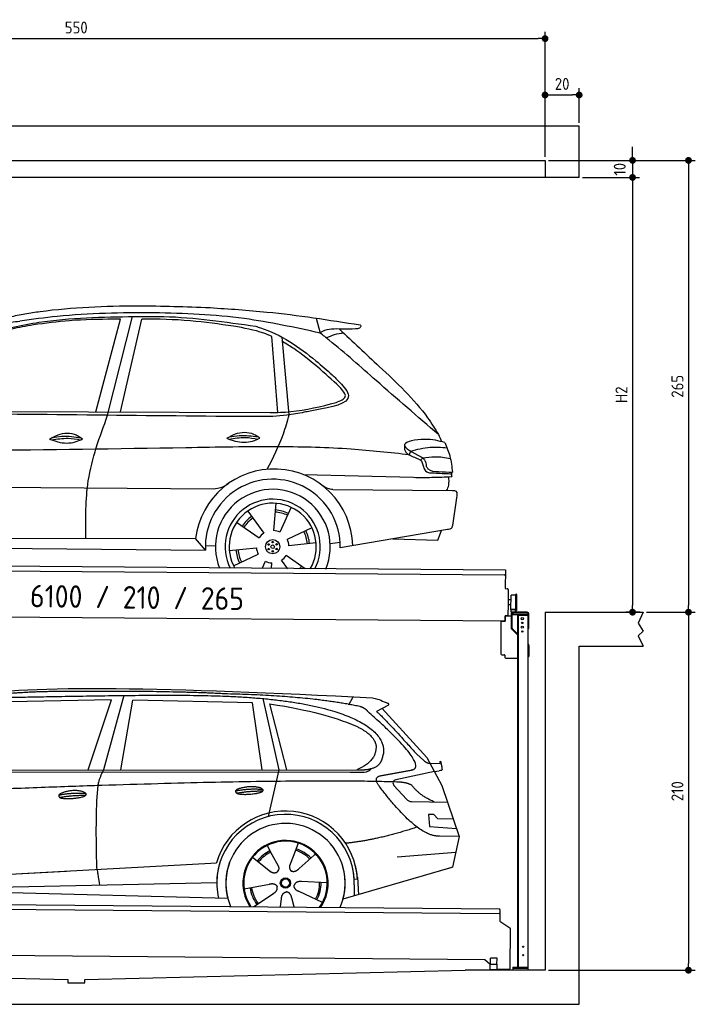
# Model space of a CAD drawing. Header units: millimetres. Extents: x -404 to 6581, y 0 to 5775.
# Tile 2 of 2: x 2619 to 6581, y 0 to 5775. Entities that reach past the tile are written whole.
import ezdxf

# ---------------------------------------------------------------- set-up
doc = ezdxf.new("R2010")
doc.units = ezdxf.units.MM
doc.layers.add('4', color=3, linetype='Continuous')
for name, color, linetype, lineweight in [('car', 10, 'Continuous', 25), ('Freiraum', 7, 'Continuous', 25), ('Gebäude', 7, 'Continuous', 25), ('Logo', 7, 'Continuous', 25), ('Plattform', 7, 'Continuous', 25), ('Ständer vorne', 7, 'Continuous', 25)]:
    doc.layers.add(name, color=color, linetype=linetype, lineweight=lineweight)
doc.styles.get("Standard").update_dxf_attribs({"font": 'ISOCP.SHX'})
doc.dimstyles.new('GEN-ISO', dxfattribs={"dimscale": 20, "dimtxt": 3.5, "dimasz": 2, "dimexe": 2, "dimexo": 1, "dimgap": 1.5, "dimtad": 1, "dimdec": 1, "dimlfac": 0.1, "dimdsep": 46, "dimtxsty": 'STANDARD', "dimblk": 'PUNKT', "dimcen": 2, "dimclrd": 256, "dimclre": 256, "dimclrt": 2, "dimadec": 0, "dimazin": 0, "dimtp": 0.1, "dimtm": 0.1, "dimtfac": 0.71, "dimtdec": 1, "dimtmove": 2, "dimatfit": 3, "dimldrblk": 'PUNKT', "dimfxl": 2, "dimtolj": 1, "dimarcsym": 0})

# ---------------------------------------------------------------- blocks, each defined once
blk = doc.blocks.new('PUNKT')
at = {"layer": '4', "color": 0, "linetype": 'ByBlock'}
blk.add_line((-0.5, 0), (-1, 0), dxfattribs=at)
at = {"layer": '4', "color": 0, "linetype": 'ByBlock', "const_width": 0.5}
blk.add_lwpolyline([(-0.25, 0, 1), (0.25, 0, 1)], format="xyb", close=True, dxfattribs=at)
blk = doc.blocks.new('*D182')
at = {"layer": '4', "lineweight": -2, "transparency": 16777216}
for p, q in [((5720, 4950), (6581, 4950)), ((6541, 4910), (6541, 2340)), ((6295.4, 2300), (6581, 2300))]:
    blk.add_line(p, q, dxfattribs=at)
at = {"layer": 'Defpoints', "color": 0, "transparency": 16777216}
for p in [(5700, 4950), (6275.4, 2300), (6541, 2300)]:
    blk.add_point(p, dxfattribs=at)
at = {"layer": '4', "lineweight": -2, "transparency": 16777216, "xscale": 40, "yscale": 40, "zscale": 40}
for p, rotation in [((6541, 4950), 90), ((6541, 2300), 270)]:
    blk.add_blockref('PUNKT', p, dxfattribs=dict(at, rotation=rotation))
at = {"layer": '4', "color": 2, "transparency": 16777216, "insert": (6476, 3625), "char_height": 70, "attachment_point": 5, "rotation": 90}
blk.add_mtext('265', dxfattribs=at)
blk = doc.blocks.new('*D183')
at = {"layer": '4', "lineweight": -2, "transparency": 16777216}
for p, q in [((6295.4, 2300), (6581, 2300)), ((6541, 2260), (6541, 240)), ((5720, 200), (6581, 200))]:
    blk.add_line(p, q, dxfattribs=at)
at = {"layer": 'Defpoints', "color": 0, "transparency": 16777216}
for p in [(6275.4, 2300), (5700, 200), (6541, 200)]:
    blk.add_point(p, dxfattribs=at)
at = {"layer": '4', "lineweight": -2, "transparency": 16777216, "xscale": 40, "yscale": 40, "zscale": 40}
for p, rotation in [((6541, 2300), 90), ((6541, 200), 270)]:
    blk.add_blockref('PUNKT', p, dxfattribs=dict(at, rotation=rotation))
at = {"layer": '4', "color": 2, "transparency": 16777216, "insert": (6476, 1250), "char_height": 70, "attachment_point": 5, "rotation": 90}
blk.add_mtext('210', dxfattribs=at)
blk = doc.blocks.new('*D184')
at = {"layer": '4', "lineweight": -2, "transparency": 16777216}
for p, q in [((5920, 4850), (6252.9, 4850)), ((6212.9, 4810), (6212.9, 2340)), ((6255.4, 2300), (6172.9, 2300))]:
    blk.add_line(p, q, dxfattribs=at)
at = {"layer": 'Defpoints', "color": 0, "transparency": 16777216}
for p in [(5900, 4850), (6212.9, 2300), (6275.4, 2300)]:
    blk.add_point(p, dxfattribs=at)
at = {"layer": '4', "lineweight": -2, "transparency": 16777216, "xscale": 40, "yscale": 40, "zscale": 40}
for p, rotation in [((6212.9, 4850), 90), ((6212.9, 2300), 270)]:
    blk.add_blockref('PUNKT', p, dxfattribs=dict(at, rotation=rotation))
at = {"layer": '4', "color": 2, "transparency": 16777216, "insert": (6147.9, 3575), "char_height": 70, "attachment_point": 5, "rotation": 90}
blk.add_mtext('H2', dxfattribs=at)
blk = doc.blocks.new('*D185')
at = {"layer": '4', "lineweight": -2, "transparency": 16777216}
for p, q in [((200, 4970), (200, 5704.2)), ((240, 5664.2), (5660, 5664.2)), ((5700, 4970), (5700, 5704.2))]:
    blk.add_line(p, q, dxfattribs=at)
at = {"layer": 'Defpoints', "color": 0, "transparency": 16777216}
for p in [(5700, 5664.2), (200, 4950), (5700, 4950)]:
    blk.add_point(p, dxfattribs=at)
at = {"layer": '4', "lineweight": -2, "transparency": 16777216, "xscale": 40, "yscale": 40, "zscale": 40, "rotation": 180}
blk.add_blockref('PUNKT', (200, 5664.2), dxfattribs=at)
at = {"layer": '4', "lineweight": -2, "transparency": 16777216, "xscale": 40, "yscale": 40, "zscale": 40}
blk.add_blockref('PUNKT', (5700, 5664.2), dxfattribs=at)
at = {"layer": '4', "color": 2, "transparency": 16777216, "insert": (2950, 5729.2), "char_height": 70, "attachment_point": 5}
blk.add_mtext('550', dxfattribs=at)
blk = doc.blocks.new('*D186')
at = {"layer": '4', "lineweight": -2, "transparency": 16777216}
for p, q in [((6212.9, 4990), (6212.9, 5030)), ((5720, 4950), (6252.9, 4950)), ((6212.9, 4950), (6212.9, 4850)), ((5920, 4850), (6252.9, 4850)), ((6212.9, 4810), (6212.9, 4770))]:
    blk.add_line(p, q, dxfattribs=at)
at = {"layer": 'Defpoints', "color": 0, "transparency": 16777216}
for p in [(5700, 4950), (5900, 4850), (6212.9, 4850)]:
    blk.add_point(p, dxfattribs=at)
at = {"layer": '4', "lineweight": -2, "transparency": 16777216, "xscale": 40, "yscale": 40, "zscale": 40}
for p, rotation in [((6212.9, 4950), 270), ((6212.9, 4850), 90)]:
    blk.add_blockref('PUNKT', p, dxfattribs=dict(at, rotation=rotation))
at = {"layer": '4', "color": 2, "transparency": 16777216, "insert": (6137.8, 4897.9), "char_height": 70, "attachment_point": 5, "rotation": 90}
blk.add_mtext('10', dxfattribs=at)
blk = doc.blocks.new('*D190')
at = {"layer": '4', "lineweight": -2, "transparency": 16777216}
for p, q in [((5700, 4970), (5700, 5373.5)), ((5900, 5170.8), (5900, 5373.5)), ((5740, 5333.5), (5860, 5333.5))]:
    blk.add_line(p, q, dxfattribs=at)
at = {"layer": 'Defpoints', "color": 0, "transparency": 16777216}
for p in [(5900, 5333.5), (5900, 5150.8), (5700, 4950)]:
    blk.add_point(p, dxfattribs=at)
at = {"layer": '4', "lineweight": -2, "transparency": 16777216, "xscale": 40, "yscale": 40, "zscale": 40, "rotation": 180}
blk.add_blockref('PUNKT', (5700, 5333.5), dxfattribs=at)
at = {"layer": '4', "lineweight": -2, "transparency": 16777216, "xscale": 40, "yscale": 40, "zscale": 40}
blk.add_blockref('PUNKT', (5900, 5333.5), dxfattribs=at)
at = {"layer": '4', "color": 2, "transparency": 16777216, "insert": (5800, 5398.5), "char_height": 70, "attachment_point": 5}
blk.add_mtext('20', dxfattribs=at)
blk = doc.blocks.new('UG Plattfrom Gl550')
at = {"layer": 'Plattform'}
for p, q in [((915.2, 1662.1), (5852, 1619)), ((5846.7, 1589.1), (919.9, 1632.1)), ((5851.9, 1613), (5852, 1619)), ((5851.8, 1594), (5851.3, 1546.6)), ((5851.9, 1613), (5851.8, 1594)), ((5851.3, 1546.6), (5909.8, 1507)), ((5912, 1502.8), (5909.9, 1266.5)), ((5763.9, 1319.8), (1038.3, 1361)), ((5796.6, 1293.5), (5797, 1329.5)), ((5834.9, 1329.2), (5797, 1329.5)), ((5834.6, 1293.2), (5834.9, 1329.2)), ((5795.6, 1292.1), (5763.9, 1319.8)), ((5795.4, 1263.5), (5795.6, 1293.5)), ((5795.6, 1293.5), (5835.6, 1293.2)), ((5835.4, 1263.2), (5835.6, 1293.2)), ((5795.4, 1263.5), (5835.4, 1263.2)), ((5904.9, 1261.6), (5831.7, 1262.2))]:
    blk.add_line(p, q, dxfattribs=at)
for centre, radius, start, end in [((5846.8, 1594.1), 5, 269.5, 359.5), ((5907, 1502.9), 5, 359.5, 55.91335), ((5842.7, 1302.1), 12, 227.68969, 228.09038), ((5831.8, 1267.2), 5, 232.6301, 269.5), ((5904.9, 1266.6), 5, 269.5, 359.5)]:
    blk.add_arc(centre, radius, start, end, dxfattribs=at)
blk = doc.blocks.new('Palette EG Gl550')
at = {"layer": 'Plattform'}
for p, q in [((846.4, 3645.4), (5884.2, 3606.3)), ((5879, 3576.4), (851.1, 3615.3)), ((5884.2, 3606.3), (5883.4, 3496.3)), ((5883.4, 3496.3), (5895.4, 3496.2)), ((5900.3, 3491.2), (5899.6, 3401.2)), ((5918, 3431.1), (5901, 3431.3)), ((5916.5, 3373.9), (5917.1, 3458.2)), ((5944.4, 3368.9), (5945.2, 3462.9)), ((5949.2, 3462.8), (5948.4, 3368.8)), ((5899.6, 3401.2), (5899.2, 3341.2)), ((5916.7, 3401.1), (5899.6, 3401.2)), ((5929.8, 3373.4), (5917.8, 3373.3)), ((5942.8, 3373.3), (5917.8, 3373.3)), ((5917.8, 3358.3), (5917.8, 3373.3)), ((5917.8, 3358.3), (5917.8, 3373.3)), ((5917.8, 3358.3), (5942.8, 3358.3)), ((5942.8, 3358.3), (5917.8, 3358.3)), ((5942.8, 3358.3), (5942.8, 3373.3)), ((5942.8, 3358.3), (5942.8, 3373.3)), ((5881.9, 3306.3), (758.5, 3346)), ((5882.1, 3336.3), (5881.9, 3306.3)), ((5882.1, 3336.3), (5894.1, 3336.2)), ((5894.1, 3336.2), (5882.1, 3336.3))]:
    blk.add_line(p, q, dxfattribs=at)
for centre, radius, start, end in [((5879, 3581.4), 5, 268.58226, 358.56066), ((5895.3, 3491.2), 5, 359.55596, 89.55596), ((5917.5, 3458.2), 0.4, 91.73226, 179.34437), ((5928.6, 3131.9), 326.8, 87.1739, 91.94385), ((5944.7, 3458.8), 0.4, 266.96231, 359.34437), ((5947.2, 3462.8), 2, 359.34437, 179.34437), ((5916.9, 3373.9), 0.4, 179.34437, 266.95647), ((5936.6, 4257.7), 884.4, 268.71965, 270.40076), ((5908.7, 4461.7), 1088.9, 271.79504, 271.86104), ((5944.1, 3372.9), 0.4, 359.55596, 91.93801), ((5946.4, 3368.8), 2, 179.34437, 359.34437), ((5894.2, 3341.2), 5, 269.55596, 359.55596)]:
    blk.add_arc(centre, radius, start, end, dxfattribs=at)
blk = doc.blocks.new('Car_173')
at = {"layer": 'car'}
for p, q in [((3435.4, 4568.4), (3574.6, 5113.1)), ((3505.6, 4548.8), (3645.1, 5129.1)), ((3581.3, 4569.2), (3700.2, 5115.1)), ((4722.1, 5130.8), (4746.8, 5043.8)), ((4503.8, 4575.8), (4463.7, 5021.4)), ((4570.1, 4561.5), (4523.6, 5017.2)), ((2404.5, 4562.7), (4458.1, 4574)), ((5284.5, 4356.6), (5276.8, 4334.6)), ((5355.8, 4317), (5343.7, 4304.2)), ((4656.8, 4212.3), (5304, 4203)), ((2126.3, 4118.2), (4132.9, 4124.5)), ((4830.2, 4126.7), (5532.2, 4128.9)), ((5556.8, 4086), (5533.8, 3922.4)), ((4332.6, 3995.2), (4428.1, 3866.4)), ((4497.4, 4042.4), (4485.4, 3882.6)), ((4586.8, 4020.1), (4523.1, 3873.1)), ((4268.6, 3928.9), (4401, 3838.5)), ((4710.2, 3901), (4565.7, 3831.5)), ((5505.8, 3898.3), (4877.6, 3785.8)), ((5449.1, 3836.2), (5470.7, 3892)), ((2219.1, 3816.4), (4029.1, 3830.6)), ((4087.2, 3763.8), (4029.1, 3830.6)), ((4735.6, 3812.5), (4576.3, 3794.2)), ((4818, 3809.6), (4876.4, 3818.9)), ((5185.9, 3841), (5449.1, 3836.2)), ((2156.4, 3762), (4087.2, 3763.8)), ((4086.4, 3790), (4145.4, 3788.7)), ((4227.1, 3762.5), (4386.4, 3780.8)), ((4252.5, 3673.9), (4397, 3743.4)), ((4421.3, 3659.5), (4439.6, 3701.9)), ((4570.8, 3659.7), (4534.6, 3708.6)), ((4673.9, 3659.9), (4561.7, 3736.4)), ((4474.8, 3659.6), (4477.3, 3692.4))]:
    blk.add_line(p, q, dxfattribs=at)
for centre, radius in [((4481.4, 3787.5), 41.9), ((4480.6, 3814.7), 4.46), ((4457.4, 3800.4), 4.46), ((4458.2, 3773.3), 4.46), ((4481.4, 3787.5), 10.7), ((4482.1, 3760.3), 4.46), ((4504.5, 3801.7), 4.46), ((4505.3, 3774.5), 4.46)]:
    blk.add_circle(centre, radius, dxfattribs=at)
for centre, radius, start, end in [((4489, 3781.3), 462.5, 2.1852, 173.87817), ((4482, 3787.9), 395.6, 359.68691, 183.49989), ((4482, 3787.9), 336.7, 337.6776, 202.47745), ((4481.4, 3787.5), 279.1, 332.80882, 207.34623), ((4481.4, 3787.5), 255.4, 330.03581, 210.11925), ((4481.4, 3787.5), 204, 65.37255, 86.56709), ((4481.4, 3787.5), 216.3, 65.44846, 86.52511), ((4481.4, 3787.5), 216.3, 125.44846, 146.52511), ((4481.4, 3787.5), 204, 125.37255, 146.56709), ((4481.4, 3787.5), 95.2, 64.034, 87.58439), ((4481.4, 3787.5), 204, 5.37255, 26.56709), ((4481.4, 3787.5), 216.3, 5.44846, 26.52511), ((4481.4, 3787.5), 95.2, 124.034, 147.58439), ((4481.4, 3787.5), 95.2, 4.034, 27.58439), ((4481.3, 3787.5), 216.3, 185.44846, 206.52511), ((4481.4, 3787.5), 204, 185.37255, 206.56709), ((4481.3, 3787.5), 95.2, 184.034, 207.58439), ((4481.3, 3787.5), 95.2, 244.034, 267.58439), ((4481.3, 3787.5), 95.2, 304.034, 327.58439), ((4481.4, 3787.5), 204, 321.25548, 326.56709), ((4481.3, 3787.5), 216.3, 323.84818, 326.52511)]:
    blk.add_arc(centre, radius, start, end, dxfattribs=at)
for points, knots in [([(2885.8, 5110), (2913.8, 5117.1), (2971.4, 5131.6), (3029.8, 5142.2), (3059.8, 5147.6)], [0, 0, 0, 0, 86.602296, 178.13615, 178.13615, 178.13615, 178.13615]), ([(4746.8, 5043.8), (4598.7, 5074.3), (4276.7, 5140.7), (3758.1, 5158), (3317.8, 5143.6), (3057.6, 5106.7), (2984.6, 5096.3)], [0, 0, 0, 0, 452.969864, 984.660554, 1551.463157, 1772.575196, 1772.575196, 1772.575196, 1772.575196]), ([(3059.8, 5147.6), (3074.5, 5149.8), (3278.3, 5179.2), (3626.2, 5199.3), (3958.5, 5190.1), (4099.7, 5186.2)], [0, 0, 0, 0, 44.363443, 617.827051, 1041.677324, 1041.677324, 1041.677324, 1041.677324]), ([(4099.7, 5186.2), (4211.1, 5180), (4506.1, 5163.7), (4798.4, 5120.7), (4980.3, 5094)], [0, 0, 0, 0, 334.596694, 885.796742, 885.796742, 885.796742, 885.796742]), ([(2335.1, 4548.9), (2363.6, 4595.1), (2433.8, 4708.6), (2580.9, 4866), (2792.1, 5034.6), (2977.4, 5068.5), (3080.9, 5087.5)], [0, 0, 0, 0, 162.281083, 399.433399, 644.903205, 954.973623, 954.973623, 954.973623, 954.973623]), ([(2796.3, 5047.1), (2824.9, 5058.1), (2885.7, 5081.7), (2950.3, 5091.3), (2984.6, 5096.3)], [0, 0, 0, 0, 91.476949, 195.154815, 195.154815, 195.154815, 195.154815]), ([(3574.6, 5113.1), (3561.1, 5112.9), (3461.7, 5110.8), (3291, 5107.4), (3135.3, 5084.7), (3064.6, 5074.4)], [666.326512, 666.326512, 666.326512, 666.326512, 706.624571, 964.215873, 1178.205668, 1178.205668, 1178.205668, 1178.205668]), ([(3080.9, 5087.5), (3085.8, 5088.3), (3276, 5119.3), (3524.3, 5128), (3766.4, 5131), (3820.9, 5131.6)], [0, 0, 0, 0, 14.958905, 578.066478, 741.647169, 741.647169, 741.647169, 741.647169]), ([(4239.2, 5078.7), (4154.7, 5089.9), (3975.7, 5113.6), (3795.4, 5116), (3700.2, 5115.1)], [0, 0, 0, 0, 255.50817, 540.950796, 540.950796, 540.950796, 540.950796]), ([(3820.9, 5131.6), (3823.8, 5131.6), (4007.4, 5128.5), (4189.8, 5103.8), (4369.2, 5079.4)], [0, 0, 0, 0, 8.707457, 550.797583, 550.797583, 550.797583, 550.797583]), ([(4980.3, 5094), (4982, 5092.4), (4987.7, 5087.2), (4976.2, 5069.3), (4962.3, 5069.5), (4953.6, 5069.6)], [0, 0, 0, 0, 6.503563, 21.332115, 46.748977, 46.748977, 46.748977, 46.748977]), ([(3064.6, 5074.4), (3022.6, 5066.6), (2924.3, 5048.3), (2772.4, 4994.1), (2627.3, 4883.7), (2516.8, 4766.7), (2449.8, 4690.3), (2424.8, 4661.8)], [0, 0, 0, 0, 128.205286, 300.044117, 477.787268, 668.958491, 782.608096, 782.608096, 782.608096, 782.608096]), ([(4463.7, 5021.4), (4448.6, 5027.9), (4376.4, 5055.7), (4299.7, 5068.6), (4239.2, 5078.7)], [496.692868, 496.692868, 496.692868, 496.692868, 546.059875, 728.869941, 728.869941, 728.869941, 728.869941]), ([(4369.2, 5079.4), (4378.3, 5076.8), (4509, 5039.1), (4661.1, 4935.8), (4788.6, 4826.5), (4820.2, 4799.4)], [0, 0, 0, 0, 28.300877, 407.953602, 533.273686, 533.273686, 533.273686, 533.273686]), ([(4953.6, 5069.6), (4927.1, 5068.7), (4863.1, 5066.6), (4787, 5071.4), (4751.2, 5046.8), (4746.8, 5043.8)], [0, 0, 0, 0, 80.522652, 194.664465, 210.337598, 210.337598, 210.337598, 210.337598]), ([(5446.9, 4456), (5323.6, 4559.5), (5107.7, 4740.6), (4879, 4942.2), (4765, 5029.8), (4746.8, 5043.8)], [0, 0, 0, 0, 483.056147, 845.367922, 914.230443, 914.230443, 914.230443, 914.230443]), ([(4783.5, 5015.6), (4799.5, 5023.2), (4831.6, 5038.5), (4866.9, 5043.3), (4884.6, 5045.7)], [0, 0, 0, 0, 52.794285, 106.128892, 106.128892, 106.128892, 106.128892]), ([(4860.4, 5068.3), (4938.7, 4995.8), (5117.9, 4829.9), (5330.8, 4637.6), (5426.1, 4488.6), (5446.9, 4456)], [0, 0, 0, 0, 320.576675, 734.270248, 850.262502, 850.262502, 850.262502, 850.262502]), ([(4863.6, 4729.1), (4777.2, 4807.8), (4671.7, 4903.9), (4549.1, 4978.4), (4526.3, 4990.9)], [0, 0, 0, 0, 349.622047, 427.224064, 427.224064, 427.224064, 427.224064]), ([(4820.2, 4799.4), (4835, 4785.2), (4870.8, 4750.7), (4973.1, 4636.1), (4765.7, 4601.7), (4681.3, 4583), (4658.5, 4578)], [0, 0, 0, 0, 64.508303, 155.959603, 359.557587, 434.696523, 434.696523, 434.696523, 434.696523]), ([(4844.3, 4636.9), (4869.6, 4647.3), (4920.6, 4668.3), (4882.7, 4708.7), (4863.6, 4729.1)], [0, 0, 0, 0, 64.897781, 131.027998, 131.027998, 131.027998, 131.027998]), ([(4458.1, 4574), (4498.7, 4575.5), (4629.6, 4580.4), (4756.6, 4613.8), (4844.3, 4636.9)], [0, 0, 0, 0, 121.545303, 392.179354, 392.179354, 392.179354, 392.179354]), ([(4658.5, 4578), (4624.8, 4571.1), (4537.4, 4553.3), (4382.8, 4548.9), (4263.1, 4548.8), (4198.1, 4548.7)], [0, 0, 0, 0, 103.03135, 267.243941, 462.405232, 462.405232, 462.405232, 462.405232]), ([(3385.4, 3825.6), (3382.8, 3939.4), (3377, 4187.6), (3460.4, 4421.9), (3505.6, 4548.8)], [0, 0, 0, 0, 338.772014, 738.643609, 738.643609, 738.643609, 738.643609]), ([(4445, 4241.7), (4479, 4310.2), (4530.2, 4413.4), (4560.1, 4524.3), (4570.1, 4561.5)], [0, 0, 0, 0, 228.776239, 344.156953, 344.156953, 344.156953, 344.156953]), ([(4206.3, 4420.7), (4222.3, 4430.5), (4268.4, 4458.9), (4346.9, 4462.3), (4387.9, 4432.8), (4399.9, 4424.2)], [0, 0, 0, 0, 56.386158, 162.852709, 206.792536, 206.792536, 206.792536, 206.792536]), ([(3166.4, 4405.3), (3182.4, 4415.2), (3228.5, 4443.5), (3306.9, 4447), (3348, 4417.5), (3360, 4408.9)], [0, 0, 0, 0, 56.386158, 162.852709, 206.792536, 206.792536, 206.792536, 206.792536]), ([(3166.4, 4405.3), (3182.4, 4399.4), (3230.6, 4382.4), (3301.4, 4380.3), (3346.1, 4402.1), (3360, 4408.9)], [5.208578, 5.208578, 5.208578, 5.208578, 44.198582, 121.455021, 156.55166, 156.55166, 156.55166, 156.55166]), ([(3178.1, 4401.2), (3210.5, 4406.6), (3267.1, 4416), (3323.5, 4407.2), (3347.6, 4402.9)], [0, 0, 0, 0, 73.878693, 129.282646, 129.282646, 129.282646, 129.282646]), ([(3180, 4413.6), (3199.5, 4417.5), (3255.9, 4428.1), (3313.2, 4420.8), (3350.6, 4415.6)], [7.57653, 7.57653, 7.57653, 7.57653, 52.544532, 137.659237, 137.659237, 137.659237, 137.659237]), ([(4206.3, 4420.7), (4222.3, 4414.8), (4270.5, 4397.8), (4341.3, 4395.6), (4386, 4417.4), (4399.9, 4424.2)], [5.208578, 5.208578, 5.208578, 5.208578, 44.198582, 121.455021, 156.55166, 156.55166, 156.55166, 156.55166]), ([(4218, 4416.5), (4250.4, 4421.9), (4307, 4431.4), (4363.4, 4422.5), (4387.6, 4418.2)], [0, 0, 0, 0, 73.878693, 129.282646, 129.282646, 129.282646, 129.282646]), ([(4219.9, 4428.9), (4239.4, 4432.9), (4295.8, 4443.4), (4353.1, 4436.2), (4390.6, 4430.9)], [7.57653, 7.57653, 7.57653, 7.57653, 52.544532, 137.659237, 137.659237, 137.659237, 137.659237]), ([(5485.4, 4408.8), (5449.4, 4418.1), (5378.5, 4436.4), (5192, 4401.3), (5295, 4349.5), (5347.1, 4323.4)], [0, 0, 0, 0, 123.107987, 242.156921, 363.520645, 363.520645, 363.520645, 363.520645]), ([(5485.4, 4408.8), (5496.4, 4382.4), (5519.6, 4326.6), (5527, 4266.5), (5530.8, 4235)], [0, 0, 0, 0, 85.533017, 180.427109, 180.427109, 180.427109, 180.427109]), ([(5276.8, 4334.6), (5163.4, 4345.9), (4910.9, 4371.1), (4473.2, 4377.1), (3340.6, 4344), (2347.3, 4325.7), (1537.6, 4310.8)], [0, 0, 0, 0, 341.879851, 760.963773, 1312.001547, 3741.308129, 3741.308129, 3741.308129, 3741.308129]), ([(5249.1, 4365.5), (5251.4, 4360.4), (5260.9, 4339.5), (5295.5, 4326.6), (5320.8, 4315.4), (5330.6, 4311)], [0, 0, 0, 0, 16.389871, 67.796127, 100.528992, 100.528992, 100.528992, 100.528992]), ([(5284.5, 4356.6), (5322.4, 4367), (5392.3, 4386.2), (5464.6, 4381.1), (5497.7, 4378.8)], [0, 0, 0, 0, 116.874908, 215.743745, 215.743745, 215.743745, 215.743745]), ([(5330.6, 4311), (5337.7, 4307.8), (5352.6, 4301.3), (5354.9, 4285), (5356.1, 4276.6)], [0, 0, 0, 0, 21.842303, 45.682515, 45.682515, 45.682515, 45.682515]), ([(5347.1, 4323.4), (5354.5, 4318.1), (5373.1, 4304.8), (5375.9, 4281.5), (5377.5, 4267.5)], [0, 0, 0, 0, 26.318616, 66.284673, 66.284673, 66.284673, 66.284673]), ([(5355.8, 4317), (5379.7, 4320.9), (5433.6, 4329.7), (5487.7, 4321.3), (5517.9, 4316.5)], [0, 0, 0, 0, 72.240439, 162.98683, 162.98683, 162.98683, 162.98683]), ([(5356.1, 4276.6), (5357.5, 4272.9), (5362.8, 4258.2), (5374.1, 4232.9), (5395.1, 4231.3), (5403.5, 4230.6)], [0, 0, 0, 0, 11.944086, 47.503692, 71.615823, 71.615823, 71.615823, 71.615823]), ([(5377.5, 4267.5), (5380.6, 4262.8), (5395.4, 4239.8), (5457.8, 4238.7), (5504.5, 4236.3), (5530.8, 4235)], [0, 0, 0, 0, 16.485849, 80.052138, 161.961551, 161.961551, 161.961551, 161.961551]), ([(5403.5, 4230.6), (5433.3, 4229.3), (5473.8, 4227.6), (5514.4, 4226.5), (5525.3, 4226.2)], [0, 0, 0, 0, 89.235627, 121.835134, 121.835134, 121.835134, 121.835134]), ([(5304, 4203), (5339.6, 4203.1), (5414.2, 4203.2), (5488.6, 4207.3), (5527.6, 4209.5)], [0, 0, 0, 0, 106.769841, 223.734473, 223.734473, 223.734473, 223.734473]), ([(5500, 4128.8), (5504, 4138.8), (5514.3, 4164.3), (5511.5, 4191.8), (5509.7, 4208.5)], [0, 0, 0, 0, 32.021295, 81.392264, 81.392264, 81.392264, 81.392264]), ([(4132.9, 4124.5), (4146.8, 4126), (4178.4, 4129.3), (4204.7, 4147.1), (4219.5, 4157.1)], [0, 0, 0, 0, 41.31295, 93.783848, 93.783848, 93.783848, 93.783848]), ([(4830.2, 4126.7), (4820.4, 4127.8), (4796.8, 4130.4), (4777.1, 4144), (4765.6, 4151.9)], [0, 0, 0, 0, 29.123879, 70.238093, 70.238093, 70.238093, 70.238093]), ([(5532.2, 4128.9), (5540.2, 4128.2), (5562.4, 4126.2), (5559, 4101.7), (5556.8, 4086)], [0, 0, 0, 0, 21.151799, 59.232385, 59.232385, 59.232385, 59.232385]), ([(5533.8, 3922.4), (5532.6, 3916.1), (5529.7, 3901.6), (5514.5, 3899.5), (5505.8, 3898.3)], [0, 0, 0, 0, 17.391955, 40.853649, 40.853649, 40.853649, 40.853649])]:
    blk.add_open_spline(points, degree=3, knots=knots, dxfattribs=at)
for points in [[(4198.1, 4548.7), (3577.1, 4548.8), (2956.1, 4548.9), (2335.1, 4548.9)], [(5446.9, 4456), (5453.2, 4442), (5459.4, 4427.9), (5465.5, 4413.9)], [(5248.3, 4390.7), (5248.6, 4382.3), (5248.9, 4373.9), (5249.1, 4365.5)], [(5523.8, 4235.3), (5525.3, 4226.8), (5526.5, 4218.2), (5527.6, 4209.5)]]:
    blk.add_open_spline(points, degree=3, dxfattribs=at)
blk = doc.blocks.new('Car_147')
at = {"layer": 'car'}
for p, q in [((3573.2, 2844.1), (2979.4, 2832.2)), ((3437.2, 2432.9), (3573.2, 2844.1)), ((3646.6, 2869.8), (3527.3, 2432.9)), ((3628.9, 2433), (3699.7, 2842.2)), ((4401.3, 2825.9), (3699.7, 2842.2)), ((4461.6, 2851.7), (4554.5, 2433.5)), ((4966.6, 2814.3), (4990.9, 2861.6)), ((4457.3, 2433.4), (4401.3, 2825.9)), ((4500.9, 2820.7), (4600.4, 2433.5)), ((5198.1, 2813.6), (5127.7, 2775.1)), ((5161.1, 2793.4), (5422.8, 2505)), ((5362.7, 2526.7), (5408, 2486.4)), ((5422.8, 2505), (5512, 2342)), ((2377, 2432.3), (5028.9, 2433.7)), ((4554.5, 2433.5), (4493.6, 2159.8)), ((5440.4, 2472.9), (5500.6, 2470.2)), ((5467.4, 2423.5), (5495.1, 2427.3)), ((2330, 2423.4), (4973.3, 2420.2)), ((4973.3, 2420.2), (5056.2, 2420.9)), ((5467.4, 2423.5), (5240.6, 2375.7)), ((5229.9, 2342.7), (5304.2, 2260.8)), ((5512, 2342), (5613.6, 2043.5)), ((5333.3, 2247.7), (5545, 2244.9)), ((5465.1, 2171.6), (5432.5, 2171.9)), ((5432.5, 2171.9), (5438.7, 2100.3)), ((5488.7, 2145.6), (5465.1, 2171.6)), ((5579.1, 2144.7), (5488.7, 2145.6)), ((5438.7, 2100.3), (5597.7, 2090.3)), ((5613.6, 2043.5), (5496.7, 2045)), ((5613.6, 2043.5), (5574.1, 1861.9)), ((4486, 1989.6), (4515, 1937.2)), ((4668.2, 2003.3), (4642.7, 1934.6)), ((4398.1, 1923.9), (4508.8, 1836.2)), ((4513.7, 1939.5), (4515, 1937.2)), ((4515, 1937.2), (4551.6, 1870.9)), ((4642.7, 1934.6), (4618.8, 1870)), ((4762, 1932.2), (4674.4, 1854.9)), ((4769.8, 1940.6), (4762, 1932.2)), ((5249.9, 1922.5), (5593.3, 1950.2)), ((2286.4, 1784.1), (4156.4, 1886.2)), ((4156.4, 1886.2), (4188.9, 1888)), ((4448.3, 1884), (4499.5, 1843.4)), ((5569.4, 1860.5), (4931.6, 1674.9)), ((5574.1, 1861.9), (5530.2, 1849.1)), ((2286.4, 1784.1), (3310.5, 1840)), ((5016.6, 1792.3), (4997.4, 1791.2)), ((5016, 1804.3), (5021.6, 1701.1)), ((2207.3, 1734.5), (4255.8, 1681.1)), ((2305.7, 1732), (4191.6, 1773.3)), ((4351.7, 1734.8), (4500.3, 1763.7)), ((4839.2, 1771.5), (4687.9, 1777.8)), ((4997.8, 1758.7), (4996.2, 1693.7)), ((4407.9, 1631.6), (4523.1, 1708.2)), ((4565, 1630.3), (4570.9, 1678.6)), ((4645.7, 1629.6), (4630.8, 1683.1)), ((4810.9, 1655.5), (4673.7, 1719.5))]:
    blk.add_line(p, q, dxfattribs=at)
for radius in [30.1, 23.6]:
    blk.add_circle((4594.2, 1769.8), radius, dxfattribs=at)
for centre, radius, start, end in [((5244.7, 2356.1), 20, 101.91099, 222.22253), ((5333.8, 2287.7), 40, 222.22253, 269.26136), ((4594.6, 1769.2), 422.7, 3.12565, 163.68788), ((4594.6, 1769.2), 403.4, 3.12565, 179.42159), ((4594.6, 1769.2), 350, 344.3697, 194.58078), ((4594.6, 1769.2), 250, 325.66, 212.92589), ((4594.6, 1769.2), 250, 325.66, 212.92589), ((4594.2, 1769.8), 245, 41.4393, 188.21008), ((4594.6, 1769.2), 250, 40.5532, 137.16025), ((4594.2, 1769.8), 209.6, 44.37133, 72.87469), ((4594.2, 1769.8), 209.6, 115.73724, 141.8665), ((4594.2, 1769.8), 200.6, 115.59042, 141.87837), ((4594.2, 1769.8), 200.6, 44.50186, 73.02152), ((4594.2, 1769.8), 245, 0.40186, 44.21008), ((4594.6, 1769.2), 422.7, 163.48618, 163.68788), ((4594.6, 1769.2), 403.4, 162.73457, 179.42159), ((4594.6, 1769.2), 350, 160.19957, 194.58078), ((4594.6, 1769.2), 250, 152.27681, 213.34), ((4594.2, 1769.8), 245, 151.82717, 188.21008), ((4594.6, 1769.2), 350, 344.3697, 17.4023), ((4594.6, 1769.2), 403.4, 3.12565, 14.8673), ((4594.6, 1769.2), 422.7, 3.12565, 14.11569), ((4594.6, 1769.2), 403.4, 172.55799, 192.58986), ((4594.6, 1769.2), 350, 171.60063, 202.93874), ((4594.6, 1769.2), 250, 168.69469, 213.34), ((4594.2, 1769.8), 245, 168.60883, 214.27583), ((4594.2, 1769.8), 245, 324.72417, 8.99304), ((4594.6, 1769.2), 250, 325.66, 8.90718), ((4594.6, 1769.2), 350, 336.06126, 6.00124), ((4594.6, 1769.2), 403.4, 358.50678, 5.04388), ((4594.6, 1769.2), 422.7, 3.12565, 3.21557), ((4594.2, 1769.8), 209.6, 187.73724, 216.87469), ((4594.2, 1769.8), 200.6, 187.59042, 217.02152), ((4594.2, 1769.8), 200.6, 331.59042, 1.02152), ((4594.2, 1769.8), 209.6, 331.73724, 0.87469)]:
    blk.add_arc(centre, radius, start, end, dxfattribs=at)
for points, degree in [([(2759.9, 2870.7), (3047.5, 2932.3), (3932.5, 2919.1), (5104.5, 2855.8)], 3), ([(3290.6, 2893.1), (3047.7, 2893), (2818.3, 2865.2)], 2), ([(4254.7, 2878.5), (3906.5, 2897.9), (3290.6, 2893.1)], 2), ([(5029.6, 2805.4), (4729.1, 2868), (4254.7, 2878.5)], 2), ([(5104.5, 2855.8), (5151.2, 2846.4), (5160.1, 2838.1), (5197.4, 2822.2)], 3), ([(4500.9, 2820.7), (4755, 2781.8), (4868.2, 2746.1), (5001, 2693.5)], 3), ([(5079.1, 2774.6), (5061.2, 2796.4), (5029.6, 2805.4)], 2), ([(5340.8, 2434.2), (5430.3, 2462.2), (5079.1, 2774.6)], 2), ([(5127.7, 2775.1), (5135.5, 2779.4), (5362.7, 2526.7)], 2), ([(5198.1, 2813.6), (5199.8, 2815.2), (5200.5, 2818.3), (5199.9, 2821.1), (5197.4, 2822.2)], 4), ([(5001, 2693.5), (5115.1, 2641.4), (5125.3, 2576.3)], 2), ([(5125.3, 2576.3), (5130, 2481.8), (5012.3, 2433.7)], 2), ([(5028.9, 2433.7), (5079, 2433.8), (5152, 2438.4), (5160.2, 2485.2), (5168.8, 2528.4)], 4), ([(5408, 2486.4), (5416.2, 2479.1), (5429.4, 2471.4), (5438.5, 2471.3), (5440.4, 2472.9)], 4), ([(5500.6, 2470.2), (5502.2, 2509.1), (5512.9, 2434.8)], 2), ([(3495.3, 2341), (3498.4, 2372), (3527.3, 2432.9)], 2), ([(5056.2, 2420.9), (5075.5, 2421.5), (5090.3, 2430.5), (5097.6, 2440.7)], 3), ([(5127.7, 2453.4), (5127.8, 2453.4), (5127.9, 2453.4), (5127.9, 2453.5)], 3), ([(5512.9, 2434.8), (5513.1, 2431.1), (5507.5, 2429.4), (5495.1, 2427.3)], 3), ([(5145.8, 2335.2), (5102, 2393.9), (5161.9, 2400.5)], 2), ([(5247.6, 2362), (4371.1, 2390.4), (1938, 2278.2)], 2), ([(4301.6, 2309.9), (4377.2, 2326.2), (4460.7, 2319.6)], 2), ([(5496.7, 2045), (5371, 2037.9), (5145.8, 2335.2)], 2), ([(5335.2, 2343.6), (5298, 2362), (5247.6, 2362)], 2), ([(5465.8, 2246), (5380.5, 2281.9), (5335.2, 2343.6)], 2), ([(3265.2, 2285.8), (3340.8, 2302), (3424.2, 2295.4)], 2), ([(3270.1, 2271.9), (3344.3, 2285.8), (3422.2, 2284.3)], 2), ([(4308.7, 2297), (4382.8, 2311), (4460.7, 2309.5)], 2), ([(5365.3, 2097.5), (5139.9, 2022.1), (4946.9, 2002.7)], 2), ([(4499.7, 1843.4), (4523, 1821.5), (4546.4, 1834.8)], 2), ([(4500.3, 1763.7), (4531.1, 1772.4), (4545.6, 1749.9)], 2), ([(4523.1, 1708.2), (4551.1, 1723.6), (4545.6, 1749.9)], 2), ([(4687.9, 1777.8), (4656.2, 1781.8), (4645.1, 1757.3)], 2), ([(4673.7, 1719.5), (4643.7, 1730.5), (4645.1, 1757.3)], 2), ([(4570.9, 1678.6), (4572.1, 1710.6), (4598.1, 1717.5)], 2), ([(4630.8, 1683.1), (4624.8, 1714.5), (4598.1, 1717.5)], 2)]:
    blk.add_open_spline(points, degree=degree, dxfattribs=at)
for points, degree, knots in [([(2929.4, 2857), (2956, 2859.1), (3095.4, 2860.9), (4116.9, 2881), (4737.1, 2874.6), (5192.5, 2702), (5168.8, 2528.4)], 4, [0.0821318, 0.0821318, 0.0821318, 0.0821318, 0.0821318, 0.258851, 0.508851, 1, 1, 1, 1, 1]), ([(5161.9, 2400.5), (5328.8, 2431.6), (5331.7, 2432.2), (5340, 2434), (5340.8, 2434.2)], 1, [0.1611508, 0.1611508, 1, 1.0196119, 1.078724, 1.0847856, 1.0847856]), ([(3265.2, 2285.8), (3269.4, 2290.8), (3290.6, 2307), (3373.4, 2326.3), (3488.5, 2289.1), (3379.5, 2261.6), (3294.8, 2263), (3260.4, 2266.8), (3265.2, 2285.8)], 5, [0, 0, 0, 0, 0, 0, 0.300106, 0.500106, 0.700106, 1, 1, 1, 1, 1, 1]), ([(3489.1, 1849.7), (3488.6, 1863.3), (3488.2, 1876.7), (3487.8, 1889.9), (3482.2, 2079.7), (3484.7, 2230.1), (3495.3, 2341)], 3, [0, 0, 0, 0, 0.064923, 0.064923, 0.064923, 1, 1, 1, 1]), ([(4308.7, 2297), (4285.3, 2313.6), (4330.8, 2329), (4413.7, 2348.3), (4506.3, 2314.4), (4444.1, 2291.2), (4335, 2285), (4313.6, 2294), (4308.7, 2297)], 5, [0, 0, 0, 0, 0, 0, 0.300106, 0.500106, 0.700106, 1, 1, 1, 1, 1, 1]), ([(3489.1, 1849.7), (3489.8, 1845.1), (3490.4, 1840.6), (3491.1, 1836.2), (3491.7, 1832.2), (3492.2, 1828.3), (3492.8, 1824.6), (3497.3, 1794.4), (3500.9, 1772.3), (3503.4, 1758.2)], 3, [-0.000011, -0.000011, -0.000011, -0.000011, 0.107576, 0.107576, 0.107576, 0.206414, 0.206414, 0.206414, 1, 1, 1, 1]), ([(4551.6, 1870.9), (4553.3, 1866.8), (4554.2, 1862.8), (4554.5, 1859), (4555.2, 1850.4), (4552.5, 1842.3), (4546.4, 1834.8)], 3, [0.2167758, 0.2167758, 0.2167758, 0.2167758, 0.4600873, 0.4600873, 0.4600873, 1, 1, 1, 1]), ([(4618.8, 1870), (4618.2, 1866.9), (4618, 1863.9), (4618, 1860.9), (4618.4, 1858.1), (4619.1, 1852.3), (4621.2, 1847), (4624.7, 1842.5), (4629.6, 1839.4)], 4, [0.3191838, 0.3191838, 0.3191838, 0.3191838, 0.3191838, 0.5438253, 0.5438253, 0.5438253, 0.5438253, 1, 1, 1, 1, 1]), ([(4674.4, 1854.9), (4674.4, 1854.9), (4674.4, 1854.9), (4674.4, 1854.9), (4674.4, 1854.9), (4665.3, 1845.1), (4654.6, 1835.2), (4640.4, 1832.8), (4629.6, 1839.4)], 4, [-0.000003, -0.000003, -0.000003, -0.000003, -0.000003, 0, 0, 0, 0, 1, 1, 1, 1, 1])]:
    blk.add_open_spline(points, degree=degree, knots=knots, dxfattribs=at)
blk = doc.blocks.new('Ständer_vornr_GT210')
at = {"layer": 'Ständer vorne'}
for p, q in [((6011.9, 3358.3), (5927.9, 3358.3)), ((6012, 3353.3), (5928, 3353.3)), ((5928.1, 3353.3), (5928.1, 3345.3)), ((5857.9, 3306.5), (5857.9, 3113.3)), ((5857.9, 3306.5), (5881.9, 3306.3)), ((5881.9, 3306.3), (5882.1, 3336.3)), ((5882.1, 3336.3), (5917.9, 3336.1)), ((5917.9, 3348.3), (5917.9, 3265.6)), ((5923, 3265.5), (5923, 3348.4)), ((5928.1, 3345.3), (6016.9, 3345.3)), ((5956.9, 1276.3), (5956.9, 3345.3)), ((5956.9, 3340.3), (6016.9, 3340.3)), ((5961.9, 1276.3), (5961.9, 3340.3)), ((6016.9, 1258.3), (6016.9, 3348.3)), ((6021.9, 3262.3), (6021.9, 3348.3)), ((5927.2, 3252.3), (5920.9, 3258.4)), ((5924.5, 3262), (5929.6, 3257)), ((5927.2, 3252.3), (5956.7, 3223.3)), ((5929.6, 3257), (5956.9, 3230.2)), ((6016.9, 3262.3), (6021.9, 3262.3)), ((6016.9, 3172.3), (6018.9, 3170.4)), ((6021.9, 3163.2), (6021.9, 3098.3)), ((5862.9, 3108.3), (5878.4, 3108.3)), ((5880.9, 3105.8), (5880.9, 3093.3)), ((5885.9, 3088.3), (5956.9, 3088.3)), ((6016.9, 3098.3), (6021.9, 3098.3)), ((5927.9, 1276.3), (6016.9, 1276.3)), ((5927.9, 1276.3), (5927.9, 1258.3)), ((6016.9, 1268.3), (5927.9, 1268.3)), ((6016.9, 1258.3), (5927.9, 1258.3))]:
    blk.add_line(p, q, dxfattribs=at)
for centre, radius in [((5982.9, 3320.3), 6.5), ((5982.9, 3295.3), 3.7), ((5982.9, 3270.3), 6.5), ((5982.9, 3245.3), 3.7), ((5988.3, 1396.3), 3.7), ((5988.3, 1346.3), 3.7)]:
    blk.add_circle(centre, radius, dxfattribs=at)
for centre, radius, start, end in [((5928, 3348.3), 10.1, 90.14448, 179.6512), ((5928, 3348.3), 5, 90, 180), ((6011.9, 3348.3), 10, 0, 90), ((6011.9, 3348.3), 5, 0, 90), ((5928, 3265.6), 10.1, 180, 225.5525), ((5928, 3265.5), 5, 179.6711, 225.5525), ((6011.9, 3163.2), 10, 0, 45.8814), ((5862.9, 3113.3), 5, 180, 270), ((5878.4, 3105.8), 2.5, 0, 90), ((5885.9, 3093.3), 5, 180, 270)]:
    blk.add_arc(centre, radius, start, end, dxfattribs=at)
blk = doc.blocks.new('Gebäude_GT210_H265')
at = {"layer": 'Freiraum'}
blk.add_line((6116.9, 5908.3), (2416.9, 5908.3), dxfattribs=at)
at = {"layer": 'Gebäude'}
for p, q in [((6316.9, 6209.2), (416.9, 6209.2)), ((6316.9, 5908.3), (6316.9, 6209.2)), ((616.9, 6008.3), (6116.9, 6008.3)), ((6116.9, 6008.3), (6116.9, 5908.3)), ((6316.9, 5908.3), (6116.9, 5908.3)), ((6116.9, 3358.3), (6116.9, 1258.3)), ((6116.9, 3358.3), (6692.3, 3358.3)), ((6692.3, 3358.3), (6663.3, 3294.2)), ((6663.3, 3294.2), (6691.2, 3246.4)), ((6691.2, 3246.4), (6663.3, 3219.3)), ((6663.3, 3219.3), (6692.3, 3158.3)), ((6316.9, 1058.3), (6316.9, 3158.3)), ((6316.9, 3158.3), (6692.3, 3158.3)), ((1047, 1258.3), (3316.9, 1204.4)), ((3416.9, 1204.4), (5648.5, 1258.3)), ((6116.9, 1258.3), (5648.5, 1258.3)), ((3316.9, 1204.4), (3316.9, 1184.4)), ((3316.9, 1184.4), (3416.9, 1184.4)), ((3416.9, 1184.4), (3416.9, 1204.4)), ((416.9, 1058.3), (6316.9, 1058.3))]:
    blk.add_line(p, q, dxfattribs=at)

msp = doc.modelspace()

# ---------------------------------------------------------------- block references
msp.add_blockref('Gebäude_GT210_H265', (-416.89, -1058.35))
at = {"layer": 'car', "rotation": 359.4224719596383}
msp.add_blockref('Car_173', (-416.89, -1058.35), dxfattribs=at)
at = {"layer": 'car'}
msp.add_blockref('Car_147', (-416.89, -1058.35), dxfattribs=at)
at = {"layer": 'Plattform'}
for name in ['Palette EG Gl550', 'UG Plattfrom Gl550']:
    msp.add_blockref(name, (-416.89, -1058.35), dxfattribs=at)
at = {"layer": 'Ständer vorne'}
msp.add_blockref('Ständer_vornr_GT210', (-416.89, -1058.35), dxfattribs=at)

# ---------------------------------------------------------------- texts
at = {"layer": 'Logo'}
msp.add_text('6100 / 210 / 265', height=132, rotation=359.206798, dxfattribs=at).set_placement((2678.08, 2329.2))

# ---------------------------------------------------------------- dimensions: what is measured, and where the dimension line sits
at = {"layer": '4'}
for base, p1, p2, override, picture, middle in [((5700, 5664.23), (200, 4950), (5700, 4950), {"dimtdec": 3, "dimtolj": 0}, '*D185', (2950, 5729.23)), ((5900, 5333.53), (5700, 4950), (5900, 5150.82), {"dimtol": 0, "dimlim": 0, "dimtp": 0.1, "dimtm": 0.1, "dimtfac": 0.71, "dimtdec": 3, "dimtolj": 0, "dimtzin": 8}, '*D190', (5800, 5398.54))]:
    dim = msp.add_linear_dim(base=base, p1=p1, p2=p2, dimstyle='GEN-ISO', override=override, dxfattribs=at)
    dim.commit()
    dim.dimension.update_dxf_attribs({"geometry": picture, "text_midpoint": middle})
dim = msp.add_linear_dim(base=(6212.92, 4850), p1=(5700, 4950), p2=(5900, 4850), angle=90, dimstyle='GEN-ISO', override={"dimtdec": 3, "dimtolj": 0}, dxfattribs=at)
dim.commit()
dim.dimension.update_dxf_attribs({"geometry": '*D186', "text_midpoint": (6137.84, 4897.94), "dimtype": 160})
for base, p1, p2, override, picture, middle in [((6541.04, 2300), (5700, 4950), (6275.45, 2300), {"dimdec": 0, "dimtdec": 3, "dimtolj": 0}, '*D182', (6476.04, 3625)), ((6541.04, 200), (6275.45, 2300), (5700, 200), {"dimtdec": 3, "dimtolj": 0}, '*D183', (6476.04, 1250))]:
    dim = msp.add_linear_dim(base=base, p1=p1, p2=p2, angle=90, dimstyle='GEN-ISO', override=override, dxfattribs=at)
    dim.commit()
    dim.dimension.update_dxf_attribs({"geometry": picture, "text_midpoint": middle})
dim = msp.add_linear_dim(base=(6212.92, 2300), p1=(5900, 4850), p2=(6275.45, 2300), angle=90, text='H2', dimstyle='GEN-ISO', override={"dimdec": 0, "dimtdec": 3, "dimtolj": 0}, dxfattribs=at)
dim.commit()
dim.dimension.update_dxf_attribs({"geometry": '*D184', "text_midpoint": (6147.92, 3575)})

doc.saveas('drawing.dxf')
